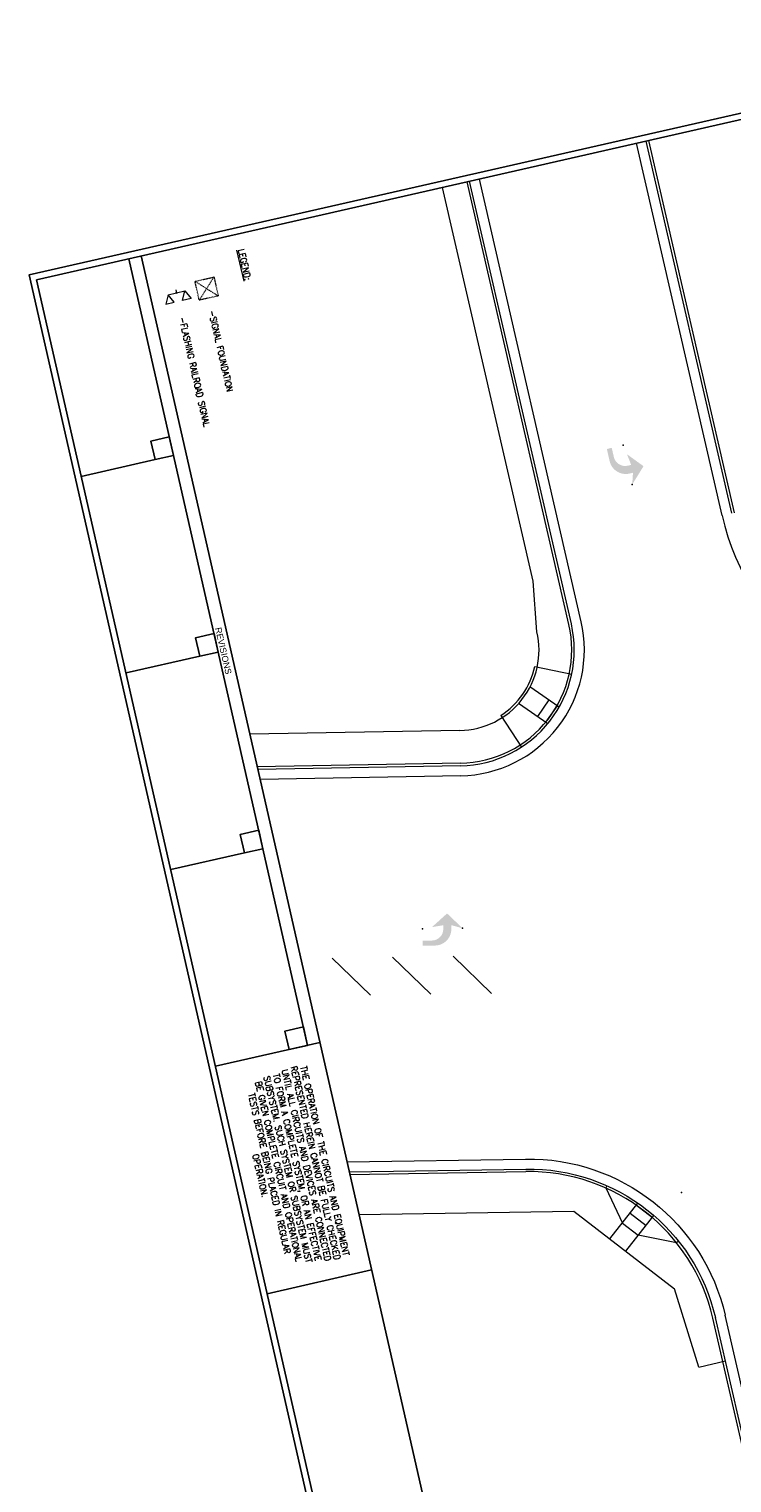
# Model space of a CAD drawing. Header units: feet. Extents: x 2474618 to 2487557, y 495207 to 504443.
# Tile 112 of 158: x 2477566 to 2477706, y 503505 to 503794. Entities that reach past the tile are written whole.
import ezdxf
from ezdxf.enums import TextEntityAlignment as Align

# ---------------------------------------------------------------- set-up
doc = ezdxf.new("R2010")
doc.units = ezdxf.units.FT
doc.header["$MEASUREMENT"] = 0
doc.linetypes.add('DGN Style 2', pattern=[0.017105, 0.010263, -0.006842])
doc.linetypes.add('DGN Style 5', pattern=[0.011974, 0.005132, -0.006842])
for name, color, linetype in [('MT_P_Cells', 7, 'Continuous'), ('PM_P_Transverse_Line', 7, 'Continuous'), ('PV_P_Curb', 120, 'Continuous'), ('PV_P_Curb_Ramp', 120, 'Continuous'), ('PV_P_EOP', 7, 'Continuous'), ('PV_P_Walk', 231, 'Continuous'), ('PV_X_Shoulder_Aggregate', 30, 'DGN Style 5')]:
    doc.layers.add(name, color=color, linetype=linetype)
doc.layers.add('MT_P_Cells (Construction)', color=7, linetype='Continuous', lineweight=0)
doc.styles.add('Equipment Labels', font='arial.ttf', dxfattribs={"height": 0.005208})
doc.styles.add('Notes  Dim  Term Labels', font='STANDARD.shx', dxfattribs={"height": 0.005208})

# ---------------------------------------------------------------- blocks, each defined once
blk = doc.blocks.new('PMLFTP_MT')
at = {"layer": 'MT_P_Cells', "linetype": 'Continuous', "lineweight": 0}
blk.add_hatch(color=7, dxfattribs=at).paths.add_polyline_path([(-5.52, -3.33, 0.418865), (-2.24, 0), (-2.24, 0), (-2.24, 0.67), (0, 0), (-3.04, 3), (-6.09, 0.33), (-3.84, 0.67), (-3.84, -0.04, -0.414214), (-6.14, -2.33), (-8, -2.33), (-8, -3.33)])
at = {"layer": 'MT_P_Cells (Construction)', "color": 7, "linetype": 'Continuous', "lineweight": 0}
for p in [(-8, 0), (0, 0)]:
    blk.add_point(p, dxfattribs=at)

msp = doc.modelspace()

# ---------------------------------------------------------------- hatches: boundary and pattern name
at = {"linetype": 'Continuous', "lineweight": 0}
h = msp.add_hatch(color=7, dxfattribs=at)
edge = h.paths.add_edge_path(flags=0)
edge.add_arc((2477595.5524, 503741.5099), 0.226, 0, 360)

# ---------------------------------------------------------------- linework, layer by layer
for p, q in [((2477586.0897, 503748.273), (2477621.5902, 503592.0972)), ((2477588.5299, 503748.8277), (2477663.4138, 503419.3943)), ((2477591.3045, 503708.397), (2477576.663, 503705.0688)), ((2477600.1796, 503669.353), (2477585.5381, 503666.0249)), ((2477609.0547, 503630.3091), (2477594.4132, 503626.9809)), ((2477624.0304, 503592.6519), (2477603.2883, 503587.937)), ((2477634.2923, 503547.5073), (2477613.5502, 503542.7924))]:
    msp.add_line(p, q)
at = {"linetype": 'DGN Style 2', "lineweight": 0}
for p, q in [((2477602.9858, 503744.6489), (2477600.0796, 503740.0356)), ((2477599.2253, 503743.794), (2477603.8402, 503740.8904))]:
    msp.add_line(p, q, dxfattribs=at)
at = {"color": 7, "linetype": 'Continuous', "lineweight": 0}
for p, q in [((2477593.8784, 503741.1294), (2477597.2263, 503741.8905)), ((2477595.4137, 503742.12), (2477595.5524, 503741.5099))]:
    msp.add_line(p, q, dxfattribs=at)
at = {"flags": 128}
for points in [[(2477781.0321, 503793.8687), (2477856.4707, 503461.9951), (2477641.7289, 503413.1819), (2477566.2904, 503745.0556)], [(2477567.7878, 503744.1128), (2477642.6717, 503414.6794), (2477854.9732, 503462.9379), (2477780.0894, 503792.3713)], [(2477591.3045, 503708.397), (2477590.4724, 503712.0574), (2477594.1328, 503712.8894), (2477594.9648, 503709.229)], [(2477600.1796, 503669.353), (2477599.3475, 503673.0134), (2477603.0079, 503673.8455), (2477603.8399, 503670.1851)], [(2477609.0547, 503630.3091), (2477608.2227, 503633.9695), (2477611.883, 503634.8015), (2477612.7151, 503631.1411)], [(2477617.9298, 503591.2651), (2477617.0978, 503594.9255), (2477620.7581, 503595.7575), (2477621.5902, 503592.0972)]]:
    msp.add_lwpolyline(points, close=True, dxfattribs=at)
at = {"linetype": 'DGN Style 2', "lineweight": 0, "flags": 128}
msp.add_lwpolyline([(2477602.9858, 503744.6489), (2477603.8402, 503740.8904), (2477600.0796, 503740.0356), (2477599.2253, 503743.794)], close=True, dxfattribs=at)
at = {"color": 7, "linetype": 'Continuous', "lineweight": 0, "flags": 128}
for points in [[(2477597.2263, 503741.8905), (2477598.4553, 503740.3928), (2477596.7656, 503740.0087)], [(2477593.8784, 503741.1294), (2477593.4176, 503739.2476), (2477595.1073, 503739.6317)]]:
    msp.add_lwpolyline(points, close=True, dxfattribs=at)
at = {"layer": 'PM_P_Transverse_Line', "color": 7, "lineweight": 0, "ltscale": 20}
for p, q in [((2477626.4549, 503609.4093), (2477634.0773, 503602.0322)), ((2477638.4545, 503609.6056), (2477646.077, 503602.2284)), ((2477650.4542, 503609.8018), (2477658.0766, 503602.4246))]:
    msp.add_line(p, q, dxfattribs=at)
at = {"layer": 'PV_P_Curb', "color": 7, "lineweight": 0}
for p, q in [((2477705.8248, 503697.7368), (2477688.8327, 503771.6276)), ((2477706.3121, 503697.8489), (2477689.3203, 503771.7385)), ((2477673.4569, 503675.6531), (2477653.2433, 503763.5377)), ((2477673.9443, 503675.7652), (2477653.7309, 503763.6486)), ((2477666.6817, 503667.3472), (2477674.0145, 503665.7688)), ((2477671.5305, 503659.2525), (2477665.7337, 503663.2453)), ((2477669.4702, 503660.6723), (2477667.2, 503657.3784)), ((2477669.2604, 503655.9585), (2477663.4632, 503659.9516)), ((2477671.1171, 503659.5372), (2477668.847, 503656.2433)), ((2477659.9699, 503657.6084), (2477664.0551, 503651.3177)), ((2477651.9315, 503648.1105), (2477611.5889, 503647.3853)), ((2477651.9405, 503647.6105), (2477611.7021, 503646.8872)), ((2477629.8716, 503566.9551), (2477664.8827, 503567.5275)), ((2477629.9849, 503566.4568), (2477664.8909, 503567.0275)), ((2477684.0717, 503556.8261), (2477687.2401, 503554.3835)), ((2477726.0439, 503433.6308), (2477702.0537, 503537.9351)), ((2477726.5315, 503433.7417), (2477702.541, 503538.0472))]:
    msp.add_line(p, q, dxfattribs=at)
for centre, radius, start, end in [((2477651.5271, 503670.6092), 22.5024, 271.029745, 12.952883), ((2477651.5271, 503670.6092), 23.0024, 271.029745, 12.952883), ((2477651.5271, 503670.6092), 15.5016, 302.999772, 347.852549), ((2477665.5041, 503529.5286), 37.504, 12.952883, 90.936769), ((2477665.5041, 503529.5286), 37.504, 12.952883, 90.936769)]:
    msp.add_arc(centre, radius, start, end, dxfattribs=at)
at = {"layer": 'PV_P_Curb', "color": 7, "lineweight": 0, "extrusion": (0, 0, -1)}
msp.add_arc((-2477665.5041, 503529.5286), 38.004, 89.063231, 167.047117, dxfattribs=at)
msp.add_arc((-2477665.5041, 503529.5286), 38.004, 89.063231, 167.047117, dxfattribs=at)
at = {"layer": 'PV_P_Curb_Ramp', "color": 7, "lineweight": 0}
for p, q in [((2477681.5962, 503553.6833), (2477687.1661, 503560.7545)), ((2477686.8561, 503560.3609), (2477690.0248, 503557.9188)), ((2477684.7646, 503551.2407), (2477690.3345, 503558.3119)), ((2477685.6351, 503558.7766), (2477688.8038, 503556.3345)), ((2477695.2141, 503553.227), (2477694.8238, 503552.9145))]:
    msp.add_line(p, q, dxfattribs=at)
at = {"layer": 'PV_P_Curb_Ramp', "color": 7, "lineweight": 0, "flags": 128}
for points in [[(2477680.9901, 503564.2343), (2477680.7874, 503563.7772), (2477684.0717, 503556.8261)], [(2477695.2141, 503553.227), (2477694.8238, 503552.9145), (2477687.2401, 503554.3835)]]:
    msp.add_lwpolyline(points, dxfattribs=at)
at = {"layer": 'PV_P_EOP', "color": 7, "lineweight": 0}
for p, q in [((2477703.8754, 503697.2885), (2477686.8823, 503771.1843)), ((2477675.8936, 503676.2135), (2477655.6813, 503764.0919)), ((2477651.9765, 503645.6106), (2477612.155, 503644.8948)), ((2477629.4186, 503568.9481), (2477664.85, 503569.5275))]:
    msp.add_line(p, q, dxfattribs=at)
at = {"layer": 'PV_P_EOP', "color": 7, "lineweight": 0, "flags": 128}
msp.add_lwpolyline([(2477728.482, 503434.185), (2477704.4904, 503538.4955)], dxfattribs=at)
at = {"layer": 'PV_P_EOP', "color": 7, "lineweight": 0}
for centre, radius, start, end in [((2477752.6087, 503708.4953), 50.0053, 192.950656, 270.936769), ((2477651.5271, 503670.6092), 25.0026, 271.029745, 12.952883)]:
    msp.add_arc(centre, radius, start, end, dxfattribs=at)
at = {"layer": 'PV_P_EOP', "color": 7, "lineweight": 0, "extrusion": (0, 0, -1)}
msp.add_arc((-2477665.5041, 503529.5286), 40.0042, 89.063231, 167.047117, dxfattribs=at)
msp.add_arc((-2477665.5041, 503529.5286), 40.0042, 89.063231, 167.047117, dxfattribs=at)
at = {"layer": 'PV_P_Walk', "color": 7, "lineweight": 0}
for p, q in [((2477666.3419, 503684.2788), (2477648.3671, 503762.4293)), ((2477667.1216, 503674.196), (2477666.3419, 503684.2788)), ((2477651.8147, 503654.6101), (2477610.117, 503653.8606)), ((2477631.7971, 503558.4845), (2477674.4634, 503559.1821)), ((2477674.4634, 503559.1821), (2477694.4386, 503543.7829)), ((2477699.232, 503528.1721), (2477694.4386, 503543.7829)), ((2477699.232, 503528.1721), (2477704.5741, 503529.4883))]:
    msp.add_line(p, q, dxfattribs=at)
msp.add_arc((2477651.5271, 503670.6092), 16.0017, 271.029745, 12.952883, dxfattribs=at)
at = {"layer": 'PV_X_Shoulder_Aggregate', "color": 7, "lineweight": 0, "ltscale": 20}
msp.add_point((2477695.8069, 503562.8615), dxfattribs=at)

# ---------------------------------------------------------------- block references
at = {"layer": 'MT_P_Cells', "color": 7, "linetype": 'Continuous', "lineweight": 0, "xscale": 1.000105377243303, "yscale": 1.000105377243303, "zscale": 1.000105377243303}
for p, rotation in [((2477686.0329, 503703.4475), 282.9506562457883), ((2477652.3642, 503615.3343), 0.9367692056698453), ((2477652.3642, 503615.3343), 0.9367692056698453)]:
    msp.add_blockref('PMLFTP_MT', p, dxfattribs=dict(at, rotation=rotation))

# ---------------------------------------------------------------- texts
at = {"linetype": 'Continuous', "lineweight": 0, "style": 'Notes  Dim  Term Labels'}
for s, p in [('-FLASHING RAILROAD SIGNAL', (2477596.6564, 503736.6531)), ('-SIGNAL FOUNDATION', (2477602.5228, 503737.9866))]:
    msp.add_text(s, height=1.251249, rotation=282.806354, dxfattribs=at).set_placement(p, align=Align.MIDDLE_LEFT)
at = {"linetype": 'Continuous', "lineweight": 0, "insert": (2477608.9662, 503750.3027), "char_height": 1.25125, "width": 55.054945, "attachment_point": 1, "rotation": 282.806354, "line_spacing_factor": 0.9, "style": 'Notes  Dim  Term Labels'}
msp.add_mtext('\\LLEGEND:', dxfattribs=at)
at = {"insert": (2477604.8545, 503670.4292), "char_height": 1.25125, "attachment_point": 5, "rotation": 282.806354, "line_spacing_factor": 0.9, "style": 'Equipment Labels'}
msp.add_mtext('REVISIONS', dxfattribs=at)
at = {"insert": (2477618.5858, 503567.681), "char_height": 1.2512487, "width": 43.126664, "attachment_point": 5, "rotation": 282.806354, "line_spacing_factor": 0.9, "style": 'Notes  Dim  Term Labels'}
msp.add_mtext('THE OPERATION OF THE CIRCUITS AND EQUIPMENT REPRESENTED HEREIN CANNOT BE FULLY CHECKED UNTIL ALL CIRCUITS AND DEVICES ARE CONNECTED TO FORM A COMPLETE SYSTEM, OR AN EFFECTIVE SUBSYSTEM. SUCH SYSTEM OR SUBSYSTEM MUST BE GIVEN COMPLETE CIRCUIT AND OPERATIONAL TESTS BEFORE BEING PLACED IN REGULAR OPERATION.', dxfattribs=at)

doc.saveas('drawing.dxf')
